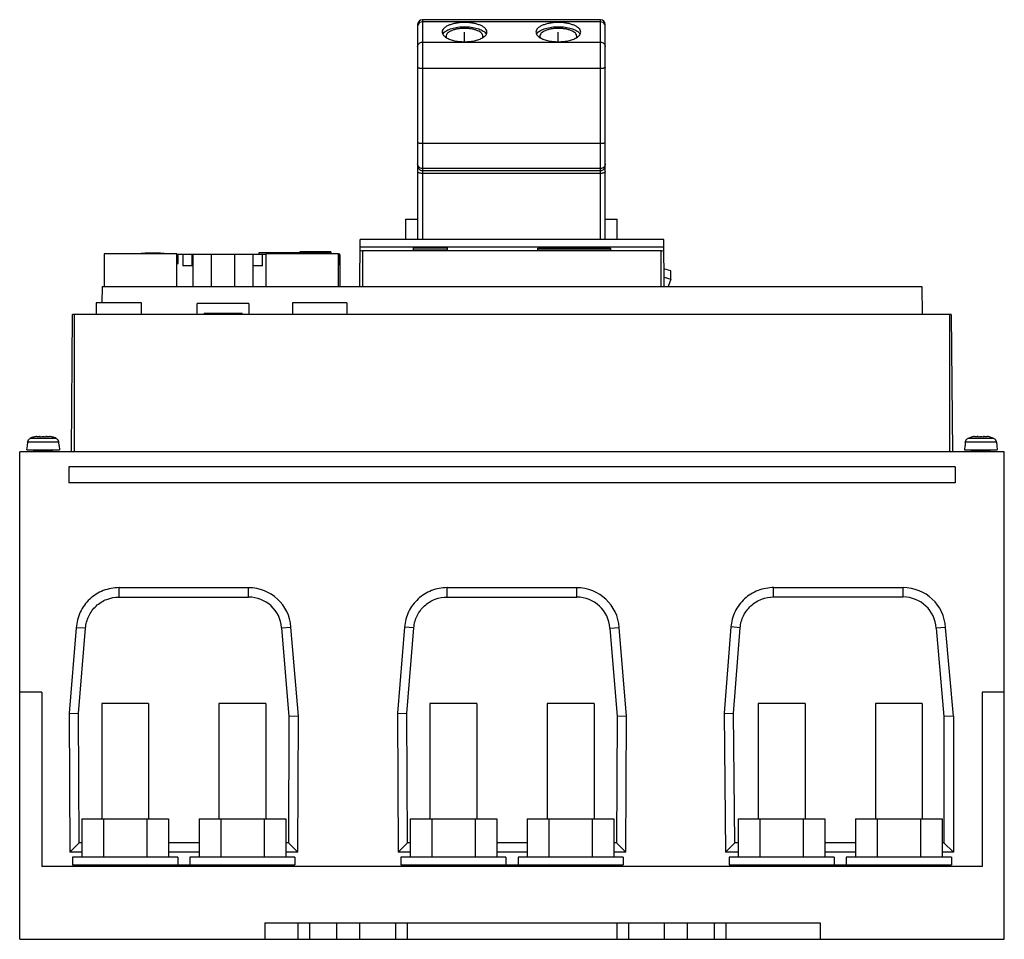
# Model space of a CAD drawing. Header units: millimetres. Extents: x 31 to 241, y 91 to 287.
import ezdxf

# ---------------------------------------------------------------- set-up
doc = ezdxf.new("R2010")
doc.units = ezdxf.units.MM
doc.header["$LTSCALE"] = 24.472259
doc.layers.get('0').update_dxf_attribs({"linetype": 'CONTINUOUS'})
doc.layers.add('INTFCLR_48331', color=7, linetype='CONTINUOUS')
doc.layers.add('INTFCLR_79', color=7, linetype='CONTINUOUS')

msp = doc.modelspace()

# ---------------------------------------------------------------- linework, layer by layer
at = {"color": 7, "linetype": 'Continuous'}
for p, q in [((116.28, 285.73), (116.28, 239.84)), ((117.28, 286.73), (117.28, 239.84)), ((155.28, 286.73), (117.28, 286.73)), ((155.28, 286.24), (117.28, 286.24)), ((155.28, 239.84), (155.28, 286.73)), ((156.28, 239.84), (156.28, 285.73)), ((117.28, 281.92), (155.28, 281.92)), ((155.28, 276.31), (117.28, 276.31)), ((117.28, 260.35), (155.28, 260.35)), ((155.28, 254.97), (117.28, 254.97)), ((117.28, 254.55), (155.28, 254.55)), ((155.28, 253.94), (117.28, 253.94)), ((113.71, 244.18), (113.71, 239.84)), ((113.71, 244.18), (116.28, 244.18)), ((156.28, 244.18), (158.86, 244.18)), ((158.86, 239.84), (158.86, 244.18)), ((103.95, 229.84), (104.04, 239.84)), ((168.76, 239.84), (104.04, 239.84)), ((168.84, 229.84), (168.76, 239.84)), ((168.77, 238.22), (104.03, 238.22)), ((104.55, 237.44), (104.55, 229.84)), ((168.24, 237.44), (104.55, 237.44)), ((115.39, 237.56), (115.39, 238.08)), ((115.39, 238.08), (122.61, 238.08)), ((122.6, 237.56), (115.39, 237.56)), ((122.61, 238.08), (122.6, 237.56)), ((141.89, 237.58), (141.89, 237.97)), ((141.89, 237.97), (157.39, 237.97)), ((157.39, 237.58), (141.89, 237.58)), ((157.39, 237.97), (157.39, 237.58)), ((168.24, 229.84), (168.24, 237.44)), ((49.4, 236.79), (49.4, 229.84)), ((64.9, 236.79), (49.4, 236.79)), ((64.9, 229.84), (64.9, 236.79)), ((64.9, 236.69), (68.32, 236.69)), ((65.2, 234.69), (65.2, 236.69)), ((66.2, 236.69), (66.2, 234.19)), ((68.2, 234.19), (68.2, 236.69)), ((68.35, 236.69), (68.35, 229.84)), ((68.35, 236.69), (83.9, 236.69)), ((72.32, 229.84), (72.32, 236.69)), ((77.23, 236.69), (77.23, 229.84)), ((81.2, 229.84), (81.2, 236.69)), ((82.4, 236.99), (82.4, 236.69)), ((97.7, 236.99), (82.4, 236.99)), ((83.2, 234.19), (83.2, 236.69)), ((83.9, 236.79), (83.9, 229.84)), ((99.4, 236.79), (83.9, 236.79)), ((91.13, 237.19), (91.13, 236.99)), ((97.73, 237.19), (91.13, 237.19)), ((97.7, 236.99), (97.7, 236.79)), ((97.73, 237.19), (97.73, 236.79)), ((99.4, 229.84), (99.4, 236.79)), ((99.7, 236.69), (99.4, 236.69)), ((99.7, 234.39), (99.7, 236.69)), ((99.78, 236.59), (99.7, 236.59)), ((99.7, 235.39), (99.78, 235.39)), ((99.78, 229.84), (99.78, 236.59)), ((64.9, 234.69), (65.2, 234.69)), ((68.2, 234.19), (66.2, 234.19)), ((83.2, 234.19), (81.2, 234.19)), ((99.4, 234.69), (99.7, 234.69)), ((170.25, 233.17), (168.81, 233.61)), ((170.25, 231.38), (170.25, 233.17)), ((168.83, 231.82), (170.25, 231.38)), ((170.25, 231.38), (169.68, 229.84)), ((48.96, 229.84), (48.92, 226.29)), ((48.96, 229.84), (223.84, 229.84)), ((223.84, 229.84), (223.89, 223.84)), ((47.7, 226.29), (47.7, 223.84)), ((57.4, 226.29), (47.7, 226.29)), ((57.4, 223.84), (57.4, 226.29)), ((69.27, 223.84), (69.27, 226.19)), ((80.28, 226.19), (69.27, 226.19)), ((80.28, 226.19), (80.28, 223.84)), ((89.61, 226.29), (89.61, 223.84)), ((101.21, 226.29), (89.61, 226.29)), ((101.21, 226.29), (101.21, 223.84)), ((42.43, 194.54), (42.69, 223.84)), ((230.1, 223.84), (42.69, 223.84)), ((43, 223.84), (43, 194.54)), ((70.72, 224.09), (70.72, 223.84)), ((70.72, 224.09), (78.82, 224.09)), ((78.82, 223.84), (78.82, 224.09)), ((229.78, 194.54), (229.78, 223.84)), ((230.1, 223.84), (230.35, 194.54)), ((35.8, 197.84), (35.6, 197.84)), ((35.8, 197.84), (35.8, 197.69)), ((37, 197.69), (37, 197.84)), ((37.2, 197.84), (37, 197.84)), ((235.8, 197.84), (235.6, 197.84)), ((235.8, 197.84), (235.8, 197.69)), ((237.2, 197.84), (237, 197.84)), ((237, 197.69), (237, 197.84)), ((32.97, 195.84), (32.89, 194.94)), ((33.02, 195.84), (32.97, 195.84)), ((33.09, 196.59), (33.03, 195.84)), ((39.71, 196.59), (33.09, 196.59)), ((36.67, 197.4), (33.64, 197.4)), ((39.16, 197.4), (36.67, 197.4)), ((39.71, 196.59), (39.78, 195.84)), ((39.83, 195.84), (39.78, 195.84)), ((39.83, 195.84), (39.91, 194.94)), ((232.97, 195.84), (232.89, 194.94)), ((233.02, 195.84), (232.97, 195.84)), ((233.09, 196.59), (233.03, 195.84)), ((239.71, 196.59), (233.09, 196.59)), ((239.16, 197.4), (233.64, 197.4)), ((239.71, 196.59), (239.78, 195.84)), ((239.83, 195.84), (239.78, 195.84)), ((239.83, 195.84), (239.91, 194.94)), ((31.4, 90.54), (31.4, 194.54)), ((241.4, 194.54), (31.4, 194.54)), ((32.9, 194.94), (39.91, 194.94)), ((34.4, 194.54), (34.4, 194.74)), ((38.4, 194.74), (34.4, 194.74)), ((38.4, 194.54), (38.4, 194.74)), ((232.9, 194.94), (239.91, 194.94)), ((238.4, 194.74), (234.4, 194.74)), ((234.4, 194.54), (234.4, 194.74)), ((238.4, 194.54), (238.4, 194.74)), ((241.4, 90.54), (241.4, 194.54)), ((41.89, 191.34), (41.89, 187.94)), ((230.89, 191.34), (41.89, 191.34)), ((230.89, 191.34), (230.89, 187.94)), ((230.89, 187.94), (41.89, 187.94)), ((52.59, 163.56), (52.59, 165.56)), ((52.59, 165.56), (80.21, 165.56)), ((80.21, 163.56), (80.21, 165.56)), ((122.59, 165.56), (150.21, 165.56)), ((122.59, 163.56), (122.59, 165.56)), ((150.21, 163.56), (150.21, 165.56)), ((192.21, 165.57), (219.83, 165.57)), ((192.21, 163.57), (192.21, 165.57)), ((219.83, 163.57), (219.83, 165.57)), ((52.59, 163.56), (80.21, 163.56)), ((122.59, 163.56), (150.21, 163.56)), ((192.21, 163.57), (219.83, 163.57)), ((43.47, 157.02), (41.96, 138.78)), ((45.46, 156.89), (43.47, 157.02)), ((43.96, 138.7), (45.46, 156.89)), ((87.27, 157.01), (89.27, 157.16)), ((87.27, 157.01), (88.84, 138.05)), ((90.84, 138.12), (89.26, 157.16)), ((113.48, 157.16), (111.96, 138.78)), ((115.47, 157.01), (113.48, 157.16)), ((113.96, 138.71), (115.47, 157.01)), ((157.28, 156.91), (159.27, 157.04)), ((157.28, 156.91), (158.84, 138.05)), ((160.84, 138.12), (159.27, 157.04)), ((183.09, 157.17), (181.66, 138.76)), ((185.09, 157.02), (183.09, 157.17)), ((183.66, 138.7), (185.09, 157.02)), ((228.89, 157.05), (226.89, 156.91)), ((226.89, 156.91), (228.54, 138.05)), ((230.54, 138.13), (228.89, 157.06)), ((36.1, 143.24), (31.4, 143.24)), ((36.1, 143.24), (36.1, 106.04)), ((241.4, 143.24), (236.7, 143.24)), ((236.7, 143.24), (236.7, 106.04)), ((48.9, 140.84), (48.9, 116.24)), ((58.9, 140.84), (48.9, 140.84)), ((58.9, 140.84), (58.9, 116.24)), ((73.9, 140.84), (73.9, 116.24)), ((83.9, 140.84), (73.9, 140.84)), ((83.9, 140.84), (83.9, 116.24)), ((128.9, 140.84), (118.9, 140.84)), ((118.9, 140.84), (118.9, 116.24)), ((128.9, 140.84), (128.9, 116.24)), ((153.9, 140.84), (143.9, 140.84)), ((143.9, 140.84), (143.9, 116.24)), ((153.9, 140.84), (153.9, 116.24)), ((198.9, 140.84), (188.9, 140.84)), ((188.9, 140.84), (188.9, 116.24)), ((198.9, 140.84), (198.9, 116.24)), ((223.9, 140.84), (213.9, 140.84)), ((213.9, 140.84), (213.9, 116.24)), ((223.9, 140.84), (223.9, 116.24)), ((41.96, 138.78), (42.1, 109.12)), ((41.96, 138.78), (43.96, 138.7)), ((44.09, 111.12), (43.96, 138.7)), ((111.96, 138.78), (113.96, 138.71)), ((111.96, 138.78), (112.1, 109.12)), ((114.09, 111.12), (113.96, 138.71)), ((181.66, 138.76), (183.66, 138.7)), ((181.66, 138.76), (181.94, 109.12)), ((183.92, 111.12), (183.66, 138.7)), ((88.84, 138.05), (88.71, 111.12)), ((90.84, 138.12), (88.84, 138.05)), ((90.7, 109.12), (90.84, 138.12)), ((158.84, 138.05), (158.71, 111.12)), ((160.84, 138.12), (158.84, 138.05)), ((160.7, 109.12), (160.84, 138.12)), ((230.54, 138.13), (228.54, 138.05)), ((228.54, 138.05), (228.54, 111.12)), ((230.54, 138.13), (230.54, 109.12)), ((44.66, 116.24), (44.66, 108.04)), ((44.66, 116.24), (63.14, 116.24)), ((49.28, 116.24), (49.28, 108.04)), ((58.52, 116.24), (58.52, 108.04)), ((63.14, 116.24), (63.14, 108.04)), ((69.66, 116.24), (69.66, 108.04)), ((69.66, 116.24), (88.14, 116.24)), ((74.28, 116.24), (74.28, 108.04)), ((83.52, 116.24), (83.52, 108.04)), ((88.14, 116.24), (88.14, 108.04)), ((114.67, 116.24), (133.14, 116.24)), ((114.67, 116.24), (114.67, 108.04)), ((119.28, 116.24), (119.28, 108.04)), ((128.52, 116.24), (128.52, 108.04)), ((133.14, 116.24), (133.14, 108.04)), ((139.67, 116.24), (158.14, 116.24)), ((139.67, 116.24), (139.67, 108.04)), ((144.29, 116.24), (144.29, 108.04)), ((153.53, 116.24), (153.53, 108.04)), ((158.14, 116.24), (158.14, 108.04)), ((184.67, 116.24), (203.15, 116.24)), ((184.67, 116.24), (184.67, 108.04)), ((189.29, 116.24), (189.29, 108.04)), ((198.53, 116.24), (198.53, 108.04)), ((203.15, 116.24), (203.15, 108.04)), ((209.67, 116.24), (228.15, 116.24)), ((209.67, 116.24), (209.67, 108.04)), ((214.29, 116.24), (214.29, 108.04)), ((223.53, 116.24), (223.53, 108.04)), ((228.15, 116.24), (228.15, 108.04)), ((42.1, 109.12), (44.09, 111.12)), ((44.66, 111.12), (44.09, 111.12)), ((69.66, 111.12), (63.14, 111.12)), ((88.71, 111.12), (88.14, 111.12)), ((90.7, 109.12), (88.71, 111.12)), ((112.1, 109.12), (114.09, 111.12)), ((114.67, 111.12), (114.09, 111.12)), ((139.67, 111.12), (133.14, 111.12)), ((158.71, 111.12), (158.14, 111.12)), ((160.7, 109.12), (158.71, 111.12)), ((181.94, 109.12), (183.92, 111.12)), ((184.67, 111.12), (183.92, 111.12)), ((209.67, 111.12), (203.15, 111.12)), ((228.54, 111.12), (228.15, 111.12)), ((230.54, 109.12), (228.54, 111.12)), ((44.66, 109.12), (42.1, 109.12)), ((42.69, 108.04), (42.69, 106.44)), ((65.11, 108.04), (42.69, 108.04)), ((69.66, 109.12), (63.14, 109.12)), ((65.11, 108.04), (65.11, 106.44)), ((90.11, 108.04), (67.69, 108.04)), ((67.69, 108.04), (67.69, 106.44)), ((90.7, 109.12), (88.14, 109.12)), ((90.11, 108.04), (90.11, 106.44)), ((114.67, 109.12), (112.1, 109.12)), ((135.11, 108.04), (112.69, 108.04)), ((112.69, 108.04), (112.69, 106.44)), ((139.67, 109.12), (133.14, 109.12)), ((135.11, 108.04), (135.11, 106.44)), ((160.11, 108.04), (137.69, 108.04)), ((137.69, 108.04), (137.69, 106.44)), ((160.7, 109.12), (158.14, 109.12)), ((160.11, 108.04), (160.11, 106.44)), ((184.67, 109.12), (181.94, 109.12)), ((205.11, 108.04), (182.69, 108.04)), ((182.69, 108.04), (182.69, 106.44)), ((209.67, 109.12), (203.15, 109.12)), ((205.11, 108.04), (205.11, 106.44)), ((230.11, 108.04), (207.69, 108.04)), ((207.69, 108.04), (207.69, 106.44)), ((230.54, 109.12), (228.15, 109.12)), ((230.11, 108.04), (230.11, 106.44)), ((236.7, 106.04), (36.1, 106.04)), ((42.69, 106.44), (90.11, 106.44)), ((44.4, 106.04), (44.4, 106.44)), ((45.4, 106.44), (45.4, 106.04)), ((83.19, 106.04), (83.19, 106.44)), ((83.9, 106.44), (83.9, 106.04)), ((88.11, 106.04), (88.11, 106.44)), ((88.4, 106.44), (88.4, 106.04)), ((112.69, 106.44), (160.11, 106.44)), ((114.4, 106.04), (114.4, 106.44)), ((115.4, 106.44), (115.4, 106.04)), ((153.19, 106.04), (153.19, 106.44)), ((153.9, 106.44), (153.9, 106.04)), ((158.11, 106.04), (158.11, 106.44)), ((158.4, 106.44), (158.4, 106.04)), ((182.69, 106.44), (230.11, 106.44)), ((184.4, 106.04), (184.4, 106.44)), ((185.4, 106.44), (185.4, 106.04)), ((223.19, 106.04), (223.19, 106.44)), ((223.9, 106.44), (223.9, 106.04)), ((228.11, 106.04), (228.11, 106.44)), ((228.4, 106.44), (228.4, 106.04)), ((83.7, 94.04), (202.1, 94.04)), ((83.7, 94.04), (83.7, 90.54)), ((90.8, 90.54), (90.8, 94.04)), ((93.22, 94.04), (93.22, 90.54)), ((99.03, 90.54), (99.03, 94.04)), ((103.88, 94.04), (103.88, 90.54)), ((111.61, 90.54), (111.61, 94.04)), ((114.03, 94.04), (114.03, 90.54)), ((158.8, 90.54), (158.8, 94.04)), ((161.22, 94.04), (161.22, 90.54)), ((168.94, 90.54), (168.94, 94.04)), ((173.79, 94.04), (173.79, 90.54)), ((179.6, 90.54), (179.6, 94.04)), ((182.03, 94.04), (182.03, 90.54)), ((202.1, 94.04), (202.1, 90.54)), ((31.4, 90.54), (241.4, 90.54))]:
    msp.add_line(p, q, dxfattribs=at)
for centre, radius, start, end in [((117.28, 285.73), 1, 90, 180), ((155.28, 285.73), 1, 0, 90), ((59.78, 203.05), 33.9, 84.4908, 95.5092), ((35.47, 193.74), 4.09, 104.9803, 116.5534), ((35.5, 193.64), 4.19, 101.0626, 104.9819), ((35.53, 193.48), 4.35, 96.0508, 101.0432), ((36.4, 190.29), 7.42, 85.3641, 94.6359), ((37.28, 193.48), 4.35, 78.9597, 83.9486), ((37.31, 193.64), 4.19, 75.0175, 78.9403), ((37.34, 193.74), 4.09, 63.4465, 75.0192), ((235.47, 193.74), 4.08, 104.977, 116.5564), ((235.5, 193.64), 4.19, 101.063, 104.9819), ((235.53, 193.48), 4.35, 96.0505, 101.0439), ((236.4, 190.3), 7.41, 85.357, 94.643), ((237.28, 193.48), 4.35, 78.9528, 83.9481), ((237.31, 193.64), 4.19, 75.0171, 78.9336), ((237.34, 193.74), 4.08, 63.444, 75.022), ((34.08, 196.51), 0.991, 145.4476, 155.2405), ((34.09, 196.5), 0.998, 135.9066, 145.4453), ((38.72, 196.5), 0.998, 34.5547, 44.0934), ((38.73, 196.51), 0.991, 24.7594, 34.5524), ((234.08, 196.51), 0.991, 145.4476, 155.2405), ((234.09, 196.5), 0.998, 135.9066, 145.4453), ((238.72, 196.5), 0.998, 34.5547, 44.0934), ((238.73, 196.51), 0.991, 24.7594, 34.5524), ((80.22, 156.48), 9.07, 4.2992, 90.0384), ((150.22, 156.48), 9.07, 3.5178, 90.0233), ((219.83, 156.5), 9.07, 3.5253, 90.0287), ((80.22, 156.48), 7.07, 4.2752, 90.0493), ((150.22, 156.48), 7.07, 3.4637, 90.0503), ((219.83, 156.5), 7.07, 3.3347, 90.0369)]:
    msp.add_arc(centre, radius, start, end, dxfattribs=at)
for centre, start_param, end_param in [((104.55, 237.48), 3.140982, 4.712389), ((168.24, 237.48), -1.570796, 0.00061)]:
    msp.add_ellipse(centre, major_axis=(0.533, 0), ratio=0.069927, start_param=start_param, end_param=end_param, dxfattribs=at)
for points, knots in [([(116.37, 285.7), (116.35, 285.67), (116.3, 285.56), (116.28, 285.43), (116.28, 285.34)], [0, 0, 0, 0, 0.252865, 1, 1, 1, 1]), ([(117.28, 286.24), (117.09, 286.24), (116.72, 286.15), (116.44, 285.86), (116.37, 285.7)], [0, 0, 0, 0, 0.512432, 1, 1, 1, 1]), ([(131.05, 284.08), (131.05, 284.22), (130.98, 284.52), (130.68, 284.91), (130.23, 285.26), (129.75, 285.5), (129.3, 285.67), (128.79, 285.84), (128.09, 285.99), (127.2, 286.11), (126.28, 286.15), (125.36, 286.11), (124.47, 285.99), (123.78, 285.84), (123.26, 285.67), (122.82, 285.5), (122.34, 285.26), (121.88, 284.91), (121.59, 284.52), (121.51, 284.22), (121.51, 284.08)], [0, 0, 0, 0, 0.036896, 0.079231, 0.130072, 0.190256, 0.223707, 0.259168, 0.335206, 0.416296, 0.499992, 0.583688, 0.664779, 0.740818, 0.776281, 0.809735, 0.869922, 0.920767, 0.963103, 1, 1, 1, 1]), ([(151.05, 284.08), (151.05, 284.22), (150.98, 284.52), (150.68, 284.91), (150.23, 285.26), (149.75, 285.5), (149.3, 285.67), (148.79, 285.84), (148.09, 285.99), (147.2, 286.11), (146.28, 286.15), (145.36, 286.11), (144.47, 285.99), (143.78, 285.84), (143.26, 285.67), (142.82, 285.5), (142.34, 285.26), (141.88, 284.91), (141.59, 284.52), (141.51, 284.22), (141.51, 284.08)], [0, 0, 0, 0, 0.036896, 0.079231, 0.130072, 0.190256, 0.223707, 0.259168, 0.335206, 0.416296, 0.499992, 0.583688, 0.664779, 0.740818, 0.776281, 0.809735, 0.869922, 0.920767, 0.963103, 1, 1, 1, 1]), ([(156.2, 285.7), (156.12, 285.86), (155.85, 286.15), (155.47, 286.24), (155.28, 286.24)], [0, 0, 0, 0, 0.487568, 1, 1, 1, 1]), ([(156.28, 285.34), (156.28, 285.43), (156.26, 285.56), (156.21, 285.67), (156.2, 285.7)], [0, 0, 0, 0, 0.747135, 1, 1, 1, 1]), ([(121.51, 284.08), (121.51, 283.99), (121.55, 283.79), (121.69, 283.51), (121.92, 283.24), (122.11, 283.08), (122.22, 283.01)], [0, 0, 0, 0, 0.213897, 0.444678, 0.704357, 1, 1, 1, 1]), ([(121.64, 283.64), (121.65, 283.66), (121.69, 283.75), (121.75, 283.82), (121.79, 283.87)], [0, 0, 0, 0, 0.240744, 1, 1, 1, 1]), ([(121.79, 283.87), (121.98, 284.1), (122.55, 284.5), (123.59, 284.91), (124.88, 285.17), (126.28, 285.26), (127.69, 285.17), (128.97, 284.91), (130.02, 284.5), (130.58, 284.1), (130.77, 283.87)], [0, 0, 0, 0, 0.092466, 0.210815, 0.349843, 0.500105, 0.650348, 0.789328, 0.907609, 1, 1, 1, 1]), ([(130.21, 283.18), (130.21, 283.29), (130.15, 283.54), (129.91, 283.86), (129.53, 284.15), (129.14, 284.35), (128.77, 284.49), (128.35, 284.63), (127.77, 284.76), (127.04, 284.85), (126.28, 284.88), (125.52, 284.85), (124.79, 284.76), (124.22, 284.63), (123.79, 284.49), (123.43, 284.35), (123.03, 284.15), (122.66, 283.86), (122.41, 283.54), (122.35, 283.29), (122.35, 283.18)], [0, 0, 0, 0, 0.036892, 0.079232, 0.13007, 0.190254, 0.223708, 0.25917, 0.335207, 0.416295, 0.49999, 0.583686, 0.664774, 0.740814, 0.776278, 0.809734, 0.869923, 0.920765, 0.963108, 1, 1, 1, 1]), ([(130.34, 283.01), (130.45, 283.08), (130.65, 283.24), (130.88, 283.5), (131.02, 283.79), (131.05, 283.99), (131.05, 284.08)], [0, 0, 0, 0, 0.295703, 0.555403, 0.786159, 1, 1, 1, 1]), ([(130.77, 283.87), (130.79, 283.85), (130.85, 283.78), (130.9, 283.7), (130.93, 283.64)], [0, 0, 0, 0, 0.259895, 1, 1, 1, 1]), ([(141.51, 284.08), (141.51, 283.99), (141.55, 283.79), (141.69, 283.51), (141.92, 283.24), (142.11, 283.08), (142.22, 283.01)], [0, 0, 0, 0, 0.213897, 0.444678, 0.704357, 1, 1, 1, 1]), ([(141.64, 283.64), (141.65, 283.66), (141.69, 283.75), (141.75, 283.82), (141.79, 283.87)], [0, 0, 0, 0, 0.240744, 1, 1, 1, 1]), ([(141.79, 283.87), (141.98, 284.1), (142.55, 284.5), (143.59, 284.91), (144.88, 285.17), (146.28, 285.26), (147.69, 285.17), (148.97, 284.91), (150.02, 284.5), (150.58, 284.1), (150.77, 283.87)], [0, 0, 0, 0, 0.092466, 0.210815, 0.349843, 0.500105, 0.650348, 0.789328, 0.907609, 1, 1, 1, 1]), ([(150.21, 283.18), (150.21, 283.29), (150.15, 283.54), (149.91, 283.86), (149.53, 284.15), (149.14, 284.35), (148.77, 284.49), (148.35, 284.63), (147.77, 284.76), (147.04, 284.85), (146.28, 284.88), (145.52, 284.85), (144.79, 284.76), (144.22, 284.63), (143.79, 284.49), (143.43, 284.35), (143.03, 284.15), (142.66, 283.86), (142.41, 283.54), (142.35, 283.29), (142.35, 283.18)], [0, 0, 0, 0, 0.036892, 0.079232, 0.13007, 0.190254, 0.223708, 0.25917, 0.335207, 0.416295, 0.49999, 0.583686, 0.664774, 0.740814, 0.776278, 0.809734, 0.869923, 0.920765, 0.963108, 1, 1, 1, 1]), ([(150.34, 283.01), (150.45, 283.08), (150.65, 283.24), (150.88, 283.5), (151.02, 283.79), (151.05, 283.99), (151.05, 284.08)], [0, 0, 0, 0, 0.295703, 0.555403, 0.786159, 1, 1, 1, 1]), ([(150.77, 283.87), (150.79, 283.85), (150.85, 283.78), (150.9, 283.7), (150.93, 283.64)], [0, 0, 0, 0, 0.259895, 1, 1, 1, 1]), ([(116.28, 281.02), (116.28, 281.14), (116.34, 281.38), (116.56, 281.68), (116.89, 281.88), (117.15, 281.92), (117.28, 281.92)], [0, 0, 0, 0, 0.23812, 0.483328, 0.738288, 1, 1, 1, 1]), ([(122.22, 283.01), (122.46, 282.84), (123.02, 282.56), (123.99, 282.26), (125.1, 282.07), (126.28, 282.01), (127.47, 282.07), (128.58, 282.26), (129.54, 282.56), (130.11, 282.84), (130.34, 283.01)], [0, 0, 0, 0, 0.101934, 0.222765, 0.35764, 0.499938, 0.642244, 0.777143, 0.898016, 1, 1, 1, 1]), ([(122.35, 283.18), (122.35, 283.16), (122.36, 283.06), (122.38, 282.96), (122.41, 282.89)], [0, 0, 0, 0, 0.245339, 1, 1, 1, 1]), ([(130.16, 282.89), (130.16, 282.91), (130.2, 283.01), (130.21, 283.11), (130.21, 283.18)], [0, 0, 0, 0, 0.2576, 1, 1, 1, 1]), ([(142.22, 283.01), (142.46, 282.84), (143.02, 282.56), (143.99, 282.26), (145.1, 282.07), (146.28, 282.01), (147.47, 282.07), (148.58, 282.26), (149.54, 282.56), (150.11, 282.84), (150.34, 283.01)], [0, 0, 0, 0, 0.101934, 0.222765, 0.35764, 0.499938, 0.642244, 0.777143, 0.898016, 1, 1, 1, 1]), ([(142.35, 283.18), (142.35, 283.16), (142.36, 283.06), (142.38, 282.96), (142.41, 282.89)], [0, 0, 0, 0, 0.245339, 1, 1, 1, 1]), ([(150.16, 282.89), (150.16, 282.91), (150.2, 283.01), (150.21, 283.11), (150.21, 283.18)], [0, 0, 0, 0, 0.2576, 1, 1, 1, 1]), ([(155.28, 281.92), (155.41, 281.92), (155.67, 281.88), (156, 281.68), (156.23, 281.38), (156.28, 281.14), (156.28, 281.02)], [0, 0, 0, 0, 0.261712, 0.516672, 0.76188, 1, 1, 1, 1]), ([(117.28, 276.31), (117.16, 276.31), (116.97, 276.32), (116.73, 276.34), (116.58, 276.37), (116.46, 276.4), (116.36, 276.44), (116.28, 276.49), (116.28, 276.53)], [0, 0, 0, 0, 0.363678, 0.528905, 0.67505, 0.797311, 0.892181, 1, 1, 1, 1]), ([(156.28, 276.53), (156.28, 276.49), (156.21, 276.44), (156.11, 276.4), (155.98, 276.37), (155.83, 276.34), (155.6, 276.32), (155.41, 276.31), (155.28, 276.31)], [0, 0, 0, 0, 0.107819, 0.202689, 0.32495, 0.471095, 0.636322, 1, 1, 1, 1]), ([(116.28, 260.57), (116.28, 260.53), (116.36, 260.48), (116.46, 260.44), (116.58, 260.41), (116.73, 260.38), (116.97, 260.36), (117.16, 260.35), (117.28, 260.35)], [0, 0, 0, 0, 0.107819, 0.202689, 0.32495, 0.471095, 0.636322, 1, 1, 1, 1]), ([(155.28, 260.35), (155.41, 260.35), (155.6, 260.36), (155.83, 260.38), (155.98, 260.41), (156.11, 260.44), (156.21, 260.48), (156.28, 260.53), (156.28, 260.57)], [0, 0, 0, 0, 0.363678, 0.528905, 0.67505, 0.797311, 0.892181, 1, 1, 1, 1]), ([(117.28, 254.97), (117.15, 254.97), (116.89, 255.03), (116.56, 255.25), (116.34, 255.57), (116.28, 255.83), (116.28, 255.96)], [0, 0, 0, 0, 0.251442, 0.501997, 0.751383, 1, 1, 1, 1]), ([(116.28, 255.54), (116.28, 255.41), (116.34, 255.15), (116.56, 254.82), (116.89, 254.6), (117.15, 254.55), (117.28, 254.55)], [0, 0, 0, 0, 0.248617, 0.498003, 0.748558, 1, 1, 1, 1]), ([(117.28, 253.94), (117.15, 253.94), (116.92, 253.96), (116.64, 254.02), (116.46, 254.1), (116.36, 254.17), (116.3, 254.24), (116.28, 254.3), (116.28, 254.32)], [0, 0, 0, 0, 0.337744, 0.632194, 0.75278, 0.852496, 0.932742, 1, 1, 1, 1]), ([(156.28, 255.96), (156.28, 255.83), (156.23, 255.57), (156.01, 255.25), (155.68, 255.03), (155.41, 254.97), (155.28, 254.97)], [0, 0, 0, 0, 0.248617, 0.498003, 0.748558, 1, 1, 1, 1]), ([(155.28, 254.55), (155.41, 254.55), (155.68, 254.6), (156.01, 254.82), (156.23, 255.15), (156.28, 255.41), (156.28, 255.54)], [0, 0, 0, 0, 0.251442, 0.501997, 0.751383, 1, 1, 1, 1]), ([(156.28, 254.32), (156.28, 254.3), (156.27, 254.24), (156.2, 254.17), (156.11, 254.1), (155.93, 254.02), (155.65, 253.96), (155.41, 253.94), (155.28, 253.94)], [0, 0, 0, 0, 0.067258, 0.147504, 0.24722, 0.367806, 0.662256, 1, 1, 1, 1]), ([(52.59, 165.56), (51.45, 165.56), (49.15, 165.12), (46.19, 163.26), (44.12, 160.43), (43.54, 158.16), (43.47, 157.02)], [0, 0, 0, 0, 0.250045, 0.500038, 0.750019, 1, 1, 1, 1]), ([(122.59, 165.56), (121.46, 165.56), (119.18, 165.13), (116.24, 163.3), (114.17, 160.53), (113.56, 158.29), (113.48, 157.16)], [0, 0, 0, 0, 0.250043, 0.500035, 0.750016, 1, 1, 1, 1]), ([(192.21, 165.57), (191.08, 165.57), (188.8, 165.15), (185.86, 163.32), (183.78, 160.54), (183.18, 158.3), (183.09, 157.17)], [0, 0, 0, 0, 0.250043, 0.500035, 0.750015, 1, 1, 1, 1]), ([(45.46, 156.89), (45.52, 157.78), (45.97, 159.56), (47.59, 161.76), (49.9, 163.22), (51.7, 163.56), (52.59, 163.56)], [0, 0, 0, 0, 0.249978, 0.499948, 0.749939, 1, 1, 1, 1]), ([(115.47, 157.01), (115.54, 157.89), (116.01, 159.64), (117.63, 161.8), (119.93, 163.23), (121.71, 163.56), (122.59, 163.56)], [0, 0, 0, 0, 0.249979, 0.499949, 0.74994, 1, 1, 1, 1]), ([(185.09, 157.02), (185.15, 157.9), (185.63, 159.65), (187.25, 161.81), (189.55, 163.24), (191.33, 163.57), (192.21, 163.57)], [0, 0, 0, 0, 0.249979, 0.499949, 0.74994, 1, 1, 1, 1])]:
    msp.add_open_spline(points, degree=3, knots=knots, dxfattribs=at)
for points in [[(35.07, 197.81), (35.25, 197.83), (35.42, 197.84), (35.6, 197.84)], [(37.2, 197.84), (37.38, 197.84), (37.56, 197.83), (37.74, 197.81)], [(235.07, 197.81), (235.25, 197.83), (235.42, 197.84), (235.6, 197.84)], [(237.2, 197.84), (237.38, 197.84), (237.56, 197.83), (237.74, 197.81)], [(33.09, 196.59), (33.1, 196.71), (33.13, 196.82), (33.18, 196.92)], [(33.37, 197.2), (33.45, 197.28), (33.54, 197.35), (33.64, 197.4)], [(39.16, 197.4), (39.26, 197.35), (39.36, 197.28), (39.44, 197.2)], [(39.63, 196.92), (39.67, 196.82), (39.7, 196.71), (39.71, 196.59)], [(233.09, 196.59), (233.1, 196.71), (233.13, 196.82), (233.18, 196.92)], [(233.37, 197.2), (233.45, 197.28), (233.54, 197.35), (233.64, 197.4)], [(239.16, 197.4), (239.26, 197.35), (239.36, 197.28), (239.44, 197.2)], [(239.63, 196.92), (239.67, 196.82), (239.7, 196.71), (239.71, 196.59)]]:
    msp.add_open_spline(points, degree=3, dxfattribs=at)
at = {"layer": 'INTFCLR_48331', "color": 254, "linetype": 'Continuous', "true_color": 0xf0ebaf}
for p, q in [((126.28, 282.05), (126.28, 284.08)), ((146.28, 282.05), (146.28, 284.08))]:
    msp.add_line(p, q, dxfattribs=at)
at = {"layer": 'INTFCLR_79', "color": 254, "linetype": 'Continuous', "true_color": 0xf0ebaf}
for p, q in [((36.4, 197.7), (36.4, 197.84)), ((236.4, 197.7), (236.4, 197.84))]:
    msp.add_line(p, q, dxfattribs=at)

doc.saveas('drawing.dxf')
